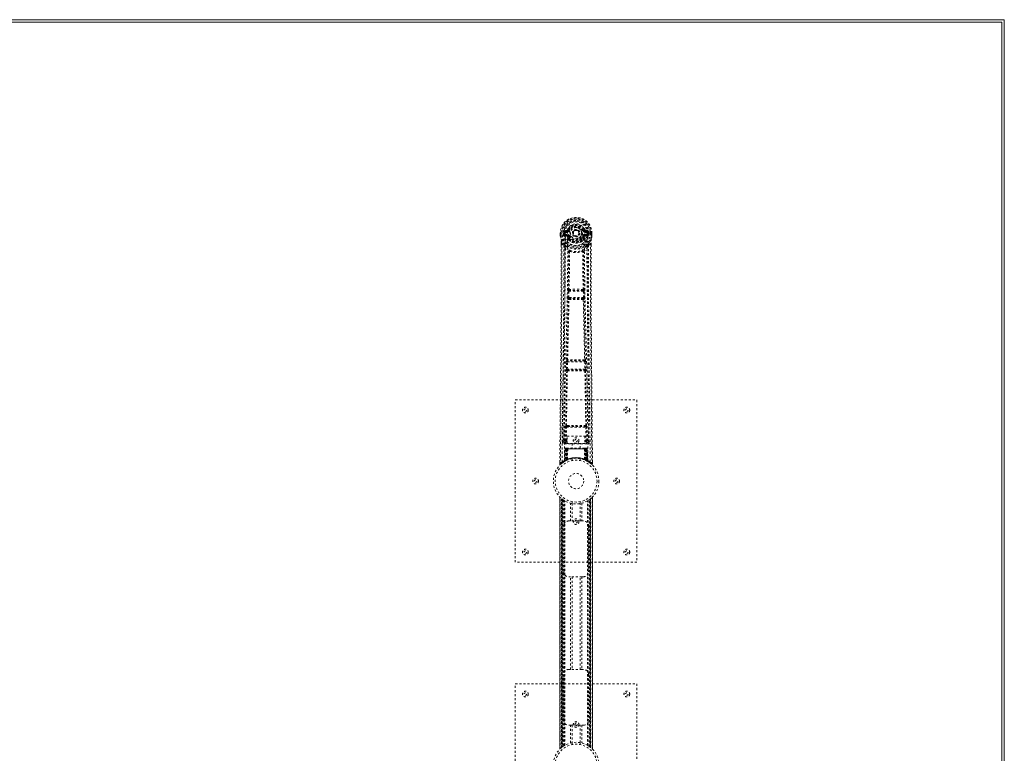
# Model space of a CAD drawing. Header units: inches. Extents: x 38 to 229, y 77 to 137.
# Tile 8 of 8: x 180 to 229, y 101 to 137. Entities that reach past the tile are written whole.
import ezdxf

# ---------------------------------------------------------------- set-up
doc = ezdxf.new("R2010")
doc.units = ezdxf.units.IN
doc.header["$MEASUREMENT"] = 0
doc.linetypes.add('SLD-Dashed', pattern=[0.075, 0.05, -0.025])
doc.linetypes.add('SLD-Solid', pattern=[0])

msp = doc.modelspace()

# ---------------------------------------------------------------- linework, layer by layer
at = {"color": 7, "linetype": 'SLD-Solid', "lineweight": 15}
for p, q in [((133.293, 136.911), (229.043, 136.911)), ((228.925, 136.793), (133.293, 136.793)), ((228.925, 136.793), (133.293, 136.793)), ((228.925, 77.529), (228.925, 136.793)), ((228.925, 77.529), (228.925, 136.793)), ((229.043, 136.911), (229.043, 77.411))]:
    msp.add_line(p, q, dxfattribs=at)
at = {"color": 7, "linetype": 'SLD-Dashed', "lineweight": 0}
for p, q in [((207.145, 126.392), (207.145, 126.275)), ((207.149, 126.392), (207.145, 126.392)), ((207.145, 126.275), (207.145, 126.271)), ((207.146, 126.393), (207.147, 126.275)), ((207.202, 126.392), (207.149, 126.392)), ((207.175, 126.391), (207.175, 126.275)), ((207.225, 126.391), (207.202, 126.392)), ((207.231, 126.391), (207.225, 126.391)), ((207.381, 126.391), (207.231, 126.391)), ((207.296, 126.318), (207.296, 126.39)), ((207.296, 126.318), (207.326, 126.32)), ((207.296, 126.318), (207.296, 126.318)), ((207.331, 126.39), (207.326, 126.39)), ((207.326, 126.39), (207.326, 126.32)), ((207.326, 126.319), (207.332, 126.3)), ((207.331, 126.313), (207.331, 126.39)), ((207.332, 126.3), (207.331, 126.313)), ((207.338, 126.276), (207.341, 126.271)), ((207.351, 126.261), (207.341, 126.271)), ((207.468, 126.535), (207.349, 126.512)), ((207.366, 126.324), (207.366, 126.294)), ((207.366, 126.324), (207.496, 126.324)), ((207.496, 126.269), (207.366, 126.294)), ((207.366, 126.294), (207.496, 126.294)), ((207.379, 126.476), (207.496, 126.496)), ((207.379, 126.476), (207.379, 126.446)), ((207.496, 126.476), (207.379, 126.476)), ((207.496, 126.446), (207.379, 126.446)), ((207.496, 126.496), (207.496, 126.476)), ((207.496, 126.446), (207.496, 126.476)), ((207.496, 126.324), (207.496, 126.294)), ((207.496, 126.269), (207.496, 126.294)), ((207.501, 126.563), (207.556, 126.54)), ((207.552, 126.531), (207.556, 126.54)), ((207.556, 126.54), (207.578, 126.53)), ((208.081, 126.385), (208.08, 126.369)), ((208.081, 126.393), (208.081, 126.385)), ((208.271, 126.53), (208.293, 126.54)), ((208.293, 126.54), (208.298, 126.531)), ((208.353, 126.496), (208.47, 126.476)), ((208.353, 126.496), (208.353, 126.476)), ((208.47, 126.476), (208.353, 126.476)), ((208.353, 126.446), (208.353, 126.476)), ((208.47, 126.446), (208.353, 126.446)), ((208.353, 126.324), (208.353, 126.294)), ((208.353, 126.324), (208.483, 126.324)), ((208.483, 126.294), (208.353, 126.269)), ((208.353, 126.269), (208.353, 126.294)), ((208.353, 126.294), (208.483, 126.294)), ((208.5, 126.512), (208.381, 126.535)), ((208.468, 126.392), (208.468, 126.391)), ((208.618, 126.391), (208.468, 126.391)), ((208.47, 126.446), (208.47, 126.476)), ((208.483, 126.294), (208.483, 126.324)), ((208.508, 126.272), (208.498, 126.261)), ((208.508, 126.272), (208.511, 126.276)), ((208.523, 126.319), (208.517, 126.3)), ((208.517, 126.3), (208.518, 126.313)), ((208.518, 126.39), (208.523, 126.39)), ((208.518, 126.313), (208.518, 126.39)), ((208.523, 126.32), (208.523, 126.39)), ((208.523, 126.32), (208.553, 126.318)), ((208.553, 126.391), (208.553, 126.318)), ((208.553, 126.391), (208.553, 126.391)), ((208.553, 126.318), (208.553, 126.318)), ((208.624, 126.391), (208.618, 126.391)), ((208.647, 126.392), (208.624, 126.391)), ((208.7, 126.392), (208.647, 126.392)), ((208.674, 126.275), (208.674, 126.391)), ((208.704, 126.392), (208.7, 126.392)), ((208.702, 126.275), (208.703, 126.393)), ((208.704, 126.392), (208.704, 126.275)), ((208.704, 126.271), (208.704, 126.275)), ((207.188, 125.893), (207.188, 125.791)), ((207.189, 125.892), (207.189, 125.79)), ((207.217, 125.891), (207.314, 125.776)), ((207.351, 126.261), (207.466, 126.24)), ((207.551, 126.228), (207.544, 126.239)), ((207.578, 126.239), (207.551, 126.228)), ((207.553, 126.079), (207.553, 126.102)), ((207.572, 126.034), (207.56, 126.051)), ((207.576, 126.107), (207.577, 126.084)), ((208.298, 126.228), (208.271, 126.239)), ((208.272, 126.084), (208.273, 126.107)), ((208.289, 126.051), (208.277, 126.034)), ((208.296, 126.079), (208.296, 126.102)), ((208.305, 126.239), (208.298, 126.228)), ((208.383, 126.24), (208.498, 126.261)), ((208.498, 126.261), (208.498, 126.261)), ((208.498, 126.261), (208.498, 126.261)), ((208.535, 125.776), (208.632, 125.891)), ((208.66, 125.803), (208.66, 125.892)), ((208.661, 125.893), (208.661, 125.804)), ((207.373, 125.664), (207.314, 125.776)), ((208.535, 125.776), (208.476, 125.664)), ((207.514, 123.211), (207.526, 123.52)), ((207.526, 123.52), (207.528, 123.554)), ((207.545, 123.61), (207.544, 123.61)), ((207.558, 123.209), (207.57, 123.518)), ((207.57, 123.518), (208.279, 123.518)), ((207.589, 123.563), (207.59, 123.563)), ((208.26, 123.563), (207.589, 123.563)), ((208.259, 123.563), (208.26, 123.563)), ((208.279, 123.518), (208.291, 123.209)), ((208.305, 123.61), (208.304, 123.61)), ((208.323, 123.52), (208.321, 123.554)), ((208.335, 123.211), (208.323, 123.52)), ((207.537, 123.117), (207.524, 123.121)), ((208.291, 123.209), (207.558, 123.209)), ((207.581, 123.16), (207.569, 123.164)), ((207.569, 123.164), (208.28, 123.164)), ((208.28, 123.164), (208.268, 123.16)), ((208.312, 123.117), (208.325, 123.121)), ((207.445, 119.689), (207.455, 120.041)), ((207.469, 120.132), (207.469, 120.131)), ((207.489, 119.687), (207.5, 120.04)), ((207.5, 120.04), (208.349, 120.04)), ((207.513, 120.085), (207.514, 120.085)), ((208.336, 120.085), (207.513, 120.085)), ((208.335, 120.085), (208.336, 120.085)), ((208.349, 120.04), (208.36, 119.687)), ((208.38, 120.131), (208.38, 120.132)), ((208.404, 119.689), (208.394, 120.041)), ((207.452, 119.599), (207.458, 119.596)), ((208.36, 119.687), (207.489, 119.687)), ((207.502, 119.64), (207.496, 119.643)), ((207.496, 119.643), (208.353, 119.643)), ((208.353, 119.643), (208.347, 119.64)), ((208.391, 119.596), (208.397, 119.599)), ((204.925, 110.161), (204.925, 118.161)), ((204.925, 118.161), (210.925, 118.161)), ((210.925, 118.161), (210.925, 110.161)), ((207.316, 116.918), (207.308, 116.104)), ((207.4, 116.158), (207.407, 116.818)), ((207.445, 116.157), (207.452, 116.817)), ((207.499, 116.908), (207.45, 116.907)), ((207.452, 116.817), (208.397, 116.817)), ((207.461, 116.861), (207.509, 116.861)), ((207.509, 116.861), (208.34, 116.861)), ((208.34, 116.861), (208.388, 116.861)), ((208.399, 116.907), (208.35, 116.908)), ((208.397, 116.817), (208.404, 116.157)), ((208.449, 116.158), (208.442, 116.818)), ((208.541, 116.104), (208.533, 116.918)), ((207.308, 116.104), (207.308, 116.103)), ((207.308, 116.103), (207.308, 116.093)), ((207.308, 116.1), (207.311, 116.083)), ((207.445, 116.112), (207.445, 116.157)), ((207.488, 116.157), (207.445, 116.157)), ((207.488, 116.112), (207.445, 116.112)), ((207.488, 116.384), (208.349, 116.384)), ((207.488, 116.018), (207.488, 116.384)), ((208.349, 116.384), (208.349, 116.018)), ((208.349, 116.157), (208.404, 116.157)), ((208.349, 116.112), (208.404, 116.112)), ((208.449, 116.158), (208.404, 116.157)), ((208.404, 116.112), (208.404, 116.157)), ((208.538, 116.083), (208.541, 116.1)), ((208.541, 116.103), (208.541, 116.104)), ((208.541, 116.093), (208.541, 116.103)), ((207.353, 116.055), (207.353, 115.995)), ((207.488, 116.055), (207.353, 116.055)), ((207.353, 115.995), (208.496, 115.995)), ((207.378, 115.757), (207.357, 115.151)), ((207.392, 115.757), (207.371, 115.159)), ((207.392, 115.757), (207.378, 115.757)), ((207.41, 115.757), (207.389, 115.17)), ((207.412, 115.76), (207.39, 115.167)), ((207.409, 115.786), (207.405, 115.785)), ((207.41, 115.786), (207.41, 115.786)), ((207.477, 115.757), (207.41, 115.757)), ((207.418, 115.786), (207.417, 115.784)), ((207.417, 115.757), (207.417, 115.2)), ((207.422, 115.786), (207.418, 115.786)), ((207.431, 115.786), (207.421, 115.786)), ((207.422, 115.757), (208.427, 115.757)), ((207.422, 115.202), (207.422, 115.757)), ((207.43, 115.206), (207.431, 115.757)), ((207.435, 115.786), (207.431, 115.786)), ((207.435, 115.757), (207.435, 115.208)), ((208.414, 115.757), (207.435, 115.757)), ((207.506, 115.786), (207.44, 115.786)), ((207.449, 115.757), (207.449, 115.215)), ((207.453, 115.757), (207.449, 115.757)), ((207.453, 115.757), (208.396, 115.757)), ((207.453, 115.216), (207.453, 115.757)), ((207.457, 115.205), (207.477, 115.757)), ((207.478, 115.757), (207.459, 115.206)), ((207.477, 115.757), (207.478, 115.757)), ((208.349, 116.018), (207.488, 116.018)), ((207.502, 115.234), (207.507, 115.758)), ((207.508, 115.757), (207.504, 115.235)), ((207.508, 115.757), (207.507, 115.758)), ((208.341, 115.757), (207.508, 115.757)), ((208.34, 115.786), (207.509, 115.786)), ((207.73, 116.018), (207.73, 115.786)), ((208.12, 115.786), (208.12, 116.018)), ((208.342, 115.758), (208.341, 115.757)), ((208.345, 115.235), (208.341, 115.757)), ((208.342, 115.758), (208.347, 115.234)), ((208.409, 115.786), (208.343, 115.786)), ((208.496, 116.055), (208.349, 116.055)), ((208.371, 115.757), (208.372, 115.757)), ((208.39, 115.206), (208.371, 115.757)), ((208.439, 115.757), (208.372, 115.757)), ((208.372, 115.757), (208.392, 115.205)), ((208.4, 115.757), (208.396, 115.757)), ((208.396, 115.757), (208.396, 115.216)), ((208.4, 115.215), (208.4, 115.757)), ((208.418, 115.786), (208.414, 115.786)), ((208.414, 115.208), (208.414, 115.757)), ((208.428, 115.786), (208.418, 115.786)), ((208.418, 115.757), (208.419, 115.206)), ((208.431, 115.786), (208.427, 115.786)), ((208.427, 115.757), (208.427, 115.202)), ((208.432, 115.2), (208.432, 115.757)), ((208.459, 115.167), (208.437, 115.76)), ((208.439, 115.786), (208.439, 115.786)), ((208.439, 115.757), (208.46, 115.17)), ((208.444, 115.785), (208.44, 115.786)), ((208.457, 115.757), (208.478, 115.159)), ((208.471, 115.757), (208.457, 115.757)), ((208.471, 115.757), (208.492, 115.151)), ((208.496, 115.995), (208.496, 116.055)), ((207.119, 115.104), (207.118, 115.019)), ((207.279, 115.085), (207.339, 115.122)), ((207.343, 115.126), (207.356, 115.134)), ((207.357, 115.151), (207.371, 115.159)), ((207.374, 115.145), (207.441, 115.179)), ((207.389, 115.17), (207.457, 115.205)), ((207.397, 115.176), (207.402, 115.175)), ((207.417, 115.2), (207.422, 115.202)), ((207.429, 115.174), (207.417, 115.2)), ((207.429, 115.174), (207.421, 115.169)), ((207.434, 115.176), (207.422, 115.202)), ((207.434, 115.176), (207.429, 115.174)), ((207.443, 115.18), (207.43, 115.206)), ((207.461, 115.188), (207.434, 115.176)), ((207.447, 115.182), (207.435, 115.208)), ((207.441, 115.179), (207.442, 115.18)), ((207.443, 115.18), (207.447, 115.182)), ((207.461, 115.188), (207.449, 115.215)), ((207.459, 115.206), (207.457, 115.205)), ((207.502, 115.234), (207.504, 115.235)), ((207.504, 115.207), (207.507, 115.208)), ((207.725, 115.268), (207.725, 115.172)), ((208.125, 115.172), (208.125, 115.268)), ((208.342, 115.208), (208.344, 115.207)), ((208.345, 115.235), (208.347, 115.234)), ((208.396, 115.216), (208.385, 115.19)), ((208.388, 115.188), (208.385, 115.19)), ((208.392, 115.205), (208.39, 115.206)), ((208.392, 115.205), (208.46, 115.17)), ((208.414, 115.208), (208.402, 115.182)), ((208.402, 115.182), (208.406, 115.18)), ((208.419, 115.206), (208.406, 115.18)), ((208.407, 115.18), (208.409, 115.179)), ((208.409, 115.179), (208.475, 115.145)), ((208.427, 115.202), (208.415, 115.176)), ((208.42, 115.174), (208.415, 115.176)), ((208.432, 115.2), (208.42, 115.174)), ((208.427, 115.202), (208.432, 115.2)), ((208.478, 115.159), (208.492, 115.151)), ((208.493, 115.134), (208.506, 115.126)), ((208.731, 115.019), (208.73, 115.103)), ((207.118, 115.019), (207.148, 115.019)), ((207.168, 114.997), (207.269, 115.078)), ((207.119, 113.376), (207.119, 100.946)), ((207.119, 100.947), (207.119, 113.375)), ((207.119, 113.375), (207.12, 113.374)), ((207.119, 113.374), (207.119, 100.947)), ((207.132, 100.959), (207.132, 113.363)), ((207.209, 101.029), (207.209, 113.292)), ((207.21, 113.292), (207.21, 101.029)), ((207.214, 113.288), (207.214, 101.033)), ((207.254, 113.257), (207.218, 113.285)), ((207.218, 101.036), (207.218, 113.285)), ((207.218, 113.285), (207.218, 101.036)), ((207.224, 113.281), (207.224, 101.041)), ((207.233, 101.048), (207.233, 113.273)), ((207.234, 101.049), (207.234, 113.272)), ((207.236, 113.271), (207.236, 101.05)), ((207.238, 113.269), (207.238, 101.052)), ((207.269, 113.247), (207.269, 101.075)), ((207.326, 113.208), (207.322, 113.211)), ((207.326, 101.113), (207.326, 113.208)), ((207.352, 101.129), (207.352, 113.193)), ((207.369, 101.139), (207.369, 113.182)), ((208.48, 101.139), (208.48, 113.182)), ((208.497, 101.129), (208.497, 113.193)), ((208.523, 101.113), (208.523, 113.208)), ((208.589, 101.069), (208.589, 113.253)), ((208.611, 101.052), (208.611, 113.269)), ((208.613, 101.05), (208.613, 113.271)), ((208.615, 113.272), (208.615, 101.049)), ((208.619, 113.276), (208.619, 101.046)), ((208.631, 113.285), (208.631, 101.036)), ((208.631, 101.036), (208.631, 113.285)), ((208.634, 101.034), (208.634, 113.287)), ((208.64, 113.292), (208.635, 113.288)), ((208.635, 101.033), (208.635, 113.288)), ((208.64, 113.292), (208.64, 101.029)), ((208.64, 101.029), (208.64, 113.292)), ((208.717, 113.363), (208.717, 100.959)), ((208.73, 100.945), (208.73, 113.376)), ((208.73, 113.375), (208.73, 100.947)), ((208.73, 100.947), (208.73, 113.374)), ((207.643, 112.196), (207.643, 113.072)), ((207.725, 113.15), (207.725, 113.053)), ((207.727, 113.053), (207.727, 112.196)), ((208.122, 112.196), (208.122, 113.053)), ((208.125, 113.053), (208.125, 113.15)), ((208.206, 113.072), (208.206, 112.196)), ((207.56, 112.196), (207.643, 112.196)), ((208.206, 112.196), (207.643, 112.196)), ((208.206, 112.196), (208.29, 112.196)), ((207.31, 109.696), (207.31, 111.946)), ((208.54, 111.946), (208.54, 109.696)), ((210.925, 110.161), (204.925, 110.161)), ((207.643, 109.446), (207.56, 109.446)), ((207.643, 104.876), (207.643, 109.446)), ((208.206, 109.446), (207.643, 109.446)), ((207.727, 109.446), (207.727, 104.876)), ((208.122, 104.876), (208.122, 109.446)), ((208.206, 109.446), (208.206, 104.876)), ((208.29, 109.446), (208.206, 109.446)), ((207.31, 102.376), (207.31, 104.626)), ((207.56, 104.876), (207.643, 104.876)), ((208.206, 104.876), (207.643, 104.876)), ((208.206, 104.876), (208.29, 104.876)), ((208.54, 104.626), (208.54, 102.376)), ((204.925, 96.161), (204.925, 104.161)), ((204.925, 104.161), (210.925, 104.161)), ((210.925, 104.161), (210.925, 96.161)), ((207.643, 102.126), (207.56, 102.126)), ((207.643, 101.25), (207.643, 102.126)), ((207.643, 102.126), (208.206, 102.126)), ((207.727, 102.126), (207.727, 101.268)), ((208.122, 101.268), (208.122, 102.126)), ((208.206, 102.126), (208.206, 101.25)), ((208.29, 102.126), (208.206, 102.126)), ((207.209, 101.029), (207.214, 101.033)), ((207.725, 101.268), (207.725, 101.172)), ((208.125, 101.172), (208.125, 101.268)), ((208.523, 101.113), (208.527, 101.11)), ((208.595, 101.064), (208.631, 101.036)), ((208.631, 101.036), (208.611, 101.052)), ((208.635, 101.033), (208.64, 101.029)), ((208.73, 100.947), (208.729, 100.947))]:
    msp.add_line(p, q, dxfattribs=at)
at = {"color": 7, "linetype": 'SLD-Dashed', "lineweight": 0, "flags": 128}
for points in [[(207.499, 126.421), (207.504, 126.499), (207.527, 126.575), (207.566, 126.645), (207.62, 126.706), (207.686, 126.755), (207.76, 126.792), (207.841, 126.814), (207.924, 126.821), (208.008, 126.814), (208.089, 126.792), (208.163, 126.755), (208.229, 126.706), (208.283, 126.645), (208.322, 126.575), (208.345, 126.499), (208.35, 126.421)], [(207.145, 126.392), (207.145, 126.392), (207.146, 126.392), (207.148, 126.392), (207.152, 126.391), (207.156, 126.391), (207.162, 126.391), (207.168, 126.391), (207.175, 126.391)], [(207.145, 126.275), (207.158, 126.18), (207.174, 126.105)], [(207.145, 126.271), (207.146, 126.271), (207.148, 126.271), (207.151, 126.272), (207.155, 126.272), (207.159, 126.273), (207.164, 126.274), (207.17, 126.274), (207.175, 126.275)], [(207.175, 126.275), (207.169, 126.275), (207.162, 126.275), (207.157, 126.275), (207.152, 126.275), (207.149, 126.275), (207.146, 126.275), (207.145, 126.275), (207.145, 126.275)], [(207.145, 126.271), (207.157, 126.183), (207.176, 126.094)], [(207.237, 115.113), (207.242, 116.704), (207.261, 118.293), (207.291, 119.879), (207.329, 121.462), (207.358, 122.702), (207.382, 123.937), (207.392, 125.168), (207.381, 126.391)], [(207.326, 126.319), (207.326, 126.32), (207.326, 126.32)], [(207.331, 126.313), (207.348, 126.321), (207.366, 126.324)], [(207.379, 126.446), (207.356, 126.45), (207.336, 126.463)], [(207.345, 115.168), (207.352, 116.755), (207.372, 118.34), (207.405, 119.922), (207.446, 121.501), (207.477, 122.738), (207.501, 123.971), (207.511, 125.2), (207.499, 126.421)], [(207.605, 126.519), (207.6, 126.521), (207.595, 126.523), (207.59, 126.525), (207.586, 126.527), (207.583, 126.528), (207.58, 126.529), (207.579, 126.53), (207.578, 126.53)], [(208.244, 126.519), (208.249, 126.521), (208.254, 126.523), (208.259, 126.525), (208.263, 126.527), (208.266, 126.528), (208.269, 126.529), (208.271, 126.53), (208.271, 126.53)], [(208.504, 115.168), (208.497, 116.755), (208.477, 118.339), (208.444, 119.922), (208.403, 121.501), (208.372, 122.738), (208.348, 123.971), (208.338, 125.199), (208.35, 126.421)], [(208.613, 115.113), (208.607, 116.704), (208.588, 118.293), (208.558, 119.879), (208.52, 121.462), (208.491, 122.702), (208.467, 123.937), (208.457, 125.168), (208.468, 126.391)], [(208.513, 126.463), (208.493, 126.45), (208.47, 126.446)], [(208.483, 126.324), (208.501, 126.321), (208.518, 126.313)], [(208.523, 126.39), (208.527, 126.39), (208.534, 126.391), (208.543, 126.391), (208.553, 126.391)], [(208.523, 126.32), (208.523, 126.319), (208.523, 126.319)], [(208.673, 126.094), (208.69, 126.172), (208.704, 126.271)], [(208.674, 126.391), (208.681, 126.391), (208.687, 126.391), (208.693, 126.391), (208.697, 126.391), (208.701, 126.391), (208.703, 126.392), (208.704, 126.392), (208.704, 126.392)], [(208.704, 126.275), (208.704, 126.275), (208.703, 126.275), (208.7, 126.275), (208.697, 126.275), (208.692, 126.275), (208.687, 126.275), (208.68, 126.275), (208.674, 126.275)], [(208.704, 126.271), (208.703, 126.271), (208.701, 126.271), (208.698, 126.272), (208.694, 126.272), (208.69, 126.273), (208.685, 126.274), (208.68, 126.274), (208.674, 126.275)], [(208.704, 126.275), (208.691, 126.18), (208.675, 126.105)], [(207.188, 125.791), (207.185, 123.174), (207.168, 120.458), (207.143, 117.737), (207.118, 115.019)], [(207.217, 125.891), (207.219, 125.077), (207.218, 124.229), (207.216, 123.345), (207.212, 122.542), (207.209, 122.025), (207.206, 121.483), (207.201, 120.916), (207.197, 120.353), (207.193, 119.865), (207.187, 119.218), (207.181, 118.53), (207.174, 117.801), (207.168, 117.124), (207.148, 115.019)], [(207.174, 126.105), (207.174, 126.099), (207.176, 126.094)], [(207.356, 125.816), (207.255, 125.939), (207.176, 126.094)], [(207.188, 125.893), (207.187, 125.892), (207.188, 125.892), (207.191, 125.892), (207.195, 125.892), (207.2, 125.891), (207.205, 125.891), (207.212, 125.891), (207.217, 125.891)], [(207.494, 126.217), (207.48, 126.234), (207.466, 126.24)], [(207.553, 126.102), (207.522, 126.152), (207.494, 126.217)], [(207.551, 126.228), (207.577, 126.167), (207.605, 126.12)], [(207.572, 126.034), (207.647, 125.974), (207.697, 125.948)], [(207.605, 126.251), (207.6, 126.249), (207.595, 126.246), (207.59, 126.244), (207.586, 126.243), (207.583, 126.241), (207.58, 126.24), (207.579, 126.239), (207.578, 126.239)], [(208.152, 125.948), (208.202, 125.974), (208.277, 126.034)], [(208.244, 126.251), (208.249, 126.249), (208.254, 126.246), (208.259, 126.244), (208.263, 126.243), (208.266, 126.241), (208.269, 126.24), (208.271, 126.239), (208.271, 126.239)], [(208.296, 126.102), (208.327, 126.152), (208.355, 126.217)], [(208.355, 126.217), (208.369, 126.234), (208.383, 126.24)], [(208.493, 125.816), (208.594, 125.939), (208.673, 126.094)], [(208.632, 125.891), (208.63, 125.153), (208.631, 124.373), (208.633, 123.55), (208.636, 122.684), (208.641, 121.887), (208.646, 121.058), (208.648, 120.867), (208.649, 120.675), (208.651, 120.481), (208.652, 120.348), (208.653, 120.218), (208.654, 120.082), (208.655, 119.941), (208.659, 119.487), (208.664, 118.983), (208.669, 118.427), (208.673, 118.076), (208.676, 117.704), (208.68, 117.301), (208.684, 116.925), (208.688, 116.435), (208.692, 115.999), (208.696, 115.618), (208.699, 115.291), (208.701, 115.019)], [(208.632, 125.891), (208.637, 125.891), (208.644, 125.891), (208.649, 125.891), (208.654, 125.892), (208.658, 125.892), (208.661, 125.892), (208.662, 125.892), (208.661, 125.893)], [(208.661, 125.804), (208.664, 123.175), (208.681, 120.457), (208.706, 117.738), (208.731, 115.019)], [(208.673, 126.094), (208.675, 126.099), (208.675, 126.105)], [(207.314, 125.776), (207.314, 125.035), (207.313, 124.264), (207.31, 123.461), (207.306, 122.695), (207.301, 121.919), (207.295, 121.143), (207.288, 120.387), (207.282, 119.662), (207.276, 118.986), (207.268, 118.23), (207.261, 117.52), (207.255, 116.823), (207.248, 116.101)], [(207.373, 125.664), (207.364, 122.477), (207.338, 119.289), (207.308, 116.1)], [(207.373, 125.664), (207.457, 125.566), (207.555, 125.479)], [(207.451, 125.728), (207.46, 125.719), (207.466, 125.713)], [(207.545, 123.61), (207.556, 124.542), (207.557, 125.471)], [(207.603, 125.488), (207.598, 125.497), (207.591, 125.504), (207.583, 125.508), (207.575, 125.508), (207.567, 125.505), (207.561, 125.498), (207.557, 125.49), (207.555, 125.479)], [(207.593, 125.478), (207.592, 124.548), (207.581, 123.615)], [(207.603, 125.488), (207.596, 125.484), (207.594, 125.481), (207.593, 125.479), (207.593, 125.478)], [(208.294, 125.479), (208.292, 125.49), (208.288, 125.498), (208.282, 125.505), (208.274, 125.508), (208.266, 125.508), (208.258, 125.504), (208.251, 125.497), (208.246, 125.488)], [(208.256, 125.478), (208.256, 125.479), (208.255, 125.481), (208.253, 125.484), (208.246, 125.488)], [(208.268, 123.615), (208.257, 124.548), (208.256, 125.478)], [(208.304, 123.61), (208.293, 124.542), (208.292, 125.471)], [(208.294, 125.479), (208.392, 125.566), (208.476, 125.664)], [(208.383, 125.713), (208.388, 125.719), (208.398, 125.728)], [(208.541, 116.1), (208.511, 119.289), (208.485, 122.477), (208.476, 125.664)], [(208.601, 116.101), (208.598, 116.477), (208.594, 116.906), (208.589, 117.375), (208.585, 117.8), (208.583, 118.023), (208.581, 118.245), (208.578, 118.468), (208.576, 118.721), (208.574, 118.976), (208.571, 119.223), (208.566, 119.726), (208.562, 120.194), (208.558, 120.626), (208.555, 121.049), (208.551, 121.539), (208.545, 122.38), (208.54, 123.228), (208.537, 124.105), (208.535, 124.96), (208.535, 125.776)], [(207.526, 123.52), (207.531, 123.52), (207.541, 123.519), (207.555, 123.519), (207.57, 123.518)], [(207.57, 123.518), (207.571, 123.527), (207.573, 123.535), (207.577, 123.55), (207.583, 123.559), (207.586, 123.562), (207.588, 123.563), (207.589, 123.563)], [(208.279, 123.518), (208.286, 123.518), (208.294, 123.519), (208.301, 123.519), (208.308, 123.519), (208.313, 123.52), (208.318, 123.52), (208.321, 123.52), (208.323, 123.52)], [(207.469, 120.132), (207.504, 121.627), (207.537, 123.117)], [(207.503, 120.134), (207.539, 121.63), (207.572, 123.122)], [(207.514, 123.211), (207.516, 123.211), (207.519, 123.211), (207.524, 123.211), (207.529, 123.21), (207.536, 123.21), (207.543, 123.21), (207.55, 123.21), (207.558, 123.209)], [(207.569, 123.164), (207.564, 123.168), (207.56, 123.178), (207.558, 123.193), (207.558, 123.201), (207.558, 123.209)], [(208.277, 123.122), (208.31, 121.63), (208.346, 120.134)], [(208.291, 123.209), (208.291, 123.201), (208.291, 123.193), (208.289, 123.178), (208.285, 123.168), (208.28, 123.164)], [(208.291, 123.209), (208.299, 123.21), (208.306, 123.21), (208.313, 123.21), (208.32, 123.21), (208.325, 123.211), (208.33, 123.211), (208.333, 123.211), (208.335, 123.211)], [(208.38, 120.132), (208.345, 121.627), (208.312, 123.117)], [(207.455, 120.041), (207.457, 120.075), (207.457, 120.077)], [(207.455, 120.041), (207.457, 120.041), (207.46, 120.041), (207.465, 120.041), (207.47, 120.041), (207.477, 120.041), (207.484, 120.041), (207.492, 120.04), (207.5, 120.04)], [(207.474, 120.112), (207.472, 120.114), (207.469, 120.132)], [(208.349, 120.04), (208.357, 120.04), (208.365, 120.041), (208.372, 120.041), (208.379, 120.041), (208.384, 120.041), (208.389, 120.041), (208.392, 120.041), (208.394, 120.041)], [(208.394, 120.041), (208.392, 120.075), (208.392, 120.077)], [(207.417, 116.906), (207.433, 118.252), (207.458, 119.596)], [(207.445, 119.689), (207.446, 119.689), (207.449, 119.689), (207.454, 119.689), (207.459, 119.688), (207.466, 119.688), (207.473, 119.688), (207.481, 119.688), (207.489, 119.687)], [(207.45, 116.907), (207.466, 118.254), (207.492, 119.599)], [(208.357, 119.599), (208.383, 118.254), (208.399, 116.907)], [(208.36, 119.687), (208.368, 119.688), (208.376, 119.688), (208.383, 119.688), (208.39, 119.688), (208.395, 119.689), (208.4, 119.689), (208.403, 119.689), (208.404, 119.689)], [(208.432, 116.906), (208.416, 118.252), (208.391, 119.596)], [(207.407, 116.818), (207.412, 116.818), (207.422, 116.818), (207.436, 116.817), (207.452, 116.817)], [(207.461, 116.861), (207.444, 116.865), (207.433, 116.873)], [(207.499, 116.908), (207.71, 116.908), (207.924, 116.908), (208.139, 116.908), (208.35, 116.908)], [(207.509, 116.861), (207.713, 116.861), (207.919, 116.861), (208.131, 116.861), (208.34, 116.861)], [(208.397, 116.817), (208.413, 116.817), (208.427, 116.818), (208.437, 116.818), (208.442, 116.818)], [(207.4, 116.158), (207.331, 116.129), (207.31, 116.103)], [(207.353, 116.055), (207.376, 116.084), (207.445, 116.112)], [(207.4, 116.158), (207.405, 116.158), (207.415, 116.157), (207.429, 116.157), (207.445, 116.157)], [(208.404, 116.112), (208.473, 116.084), (208.496, 116.055)], [(208.541, 116.1), (208.518, 116.129), (208.449, 116.158)], [(207.378, 115.757), (207.381, 115.757), (207.389, 115.757), (207.402, 115.757), (207.417, 115.757)], [(207.431, 115.757), (207.416, 115.757), (207.404, 115.757), (207.395, 115.757), (207.392, 115.757)], [(207.41, 115.757), (207.41, 115.757), (207.412, 115.757), (207.415, 115.757), (207.42, 115.757), (207.426, 115.757), (207.433, 115.757), (207.441, 115.757), (207.449, 115.757)], [(207.431, 115.784), (207.427, 115.785), (207.425, 115.785), (207.424, 115.786), (207.424, 115.786)], [(207.488, 115.776), (207.481, 115.767), (207.478, 115.757)], [(207.507, 115.758), (207.492, 115.772), (207.488, 115.776)], [(208.342, 115.758), (208.357, 115.772), (208.361, 115.776)], [(208.371, 115.757), (208.368, 115.767), (208.361, 115.776)], [(208.4, 115.757), (208.408, 115.757), (208.416, 115.757), (208.423, 115.757), (208.429, 115.757), (208.434, 115.757), (208.437, 115.757), (208.439, 115.757), (208.439, 115.757)], [(208.41, 115.786), (208.409, 115.786), (208.408, 115.786)], [(208.425, 115.786), (208.425, 115.786), (208.424, 115.785), (208.422, 115.785), (208.418, 115.784)], [(208.457, 115.757), (208.454, 115.757), (208.445, 115.757), (208.433, 115.757), (208.418, 115.757)], [(208.432, 115.757), (208.447, 115.757), (208.46, 115.757), (208.468, 115.757), (208.471, 115.757)], [(208.439, 115.757), (208.438, 115.764), (208.437, 115.765)], [(207.453, 115.216), (207.457, 115.206), (207.461, 115.198), (207.463, 115.192), (207.464, 115.19)], [(208.388, 115.188), (208.389, 115.189), (208.389, 115.19), (208.39, 115.193), (208.392, 115.196), (208.394, 115.2), (208.396, 115.205), (208.398, 115.21), (208.4, 115.215)], [(208.458, 115.154), (208.452, 115.157), (208.42, 115.174)], [(208.461, 115.162), (208.46, 115.168), (208.46, 115.17)], [(208.498, 115.134), (208.492, 115.145), (208.487, 115.159)], [(208.492, 115.145), (208.491, 115.151), (208.491, 115.152)], [(207.121, 115.019), (207.123, 115.012), (207.126, 115.004), (207.131, 114.998), (207.137, 114.993), (207.145, 114.99), (207.152, 114.989), (207.159, 114.991), (207.166, 114.995)], [(207.168, 114.997), (207.168, 114.997), (207.166, 114.998), (207.162, 115.003), (207.156, 115.01), (207.152, 115.015), (207.148, 115.019)], [(208.701, 115.019), (208.694, 115.01), (208.687, 115.003), (208.683, 114.998), (208.681, 114.997)], [(208.683, 114.999), (208.69, 114.995), (208.698, 114.993), (208.706, 114.992), (208.714, 114.994), (208.721, 114.997), (208.726, 115.003), (208.73, 115.009), (208.731, 115.017)], [(208.731, 115.019), (208.731, 115.02), (208.729, 115.019), (208.723, 115.019), (208.713, 115.019), (208.707, 115.019), (208.701, 115.019)], [(208.635, 113.289), (208.629, 113.283), (208.619, 113.276)], [(207.731, 113.053), (207.728, 113.053), (207.727, 113.053)], [(208.122, 113.053), (208.123, 113.053), (208.105, 113.05), (208.068, 113.045), (208.013, 113.039), (207.949, 113.036), (207.924, 113.036)], [(208.122, 113.053), (208.111, 113.051), (208.086, 113.047)], [(207.727, 101.268), (207.738, 101.27), (207.746, 101.271)], [(208.118, 101.269), (208.121, 101.269), (208.122, 101.268)], [(208.619, 101.046), (208.63, 101.037), (208.635, 101.033)]]:
    msp.add_lwpolyline(points, dxfattribs=at)
at = {"color": 7, "linetype": 'SLD-Dashed', "lineweight": 0}
for centre, radius in [((207.924, 126.385), 0.7), ((207.924, 126.385), 0.69), ((207.924, 126.385), 0.623), ((207.924, 126.385), 0.32), ((207.924, 126.385), 0.275), ((207.924, 126.385), 0.187), ((207.924, 126.385), 0.157), ((207.924, 126.385), 0.142), ((207.924, 126.385), 0.14), ((207.924, 126.385), 0.138), ((205.425, 117.661), 0.141), ((205.425, 117.661), 0.0625), ((210.425, 117.661), 0.141), ((210.425, 117.661), 0.0625), ((207.924, 116.161), 0.14), ((207.924, 116.161), 0.0625), ((207.924, 114.161), 1.125), ((207.924, 114.161), 1.03), ((205.925, 114.161), 0.141), ((205.925, 114.161), 0.0625), ((207.924, 114.161), 0.375), ((209.925, 114.161), 0.14), ((209.925, 114.161), 0.0625), ((207.924, 112.161), 0.14), ((207.924, 112.161), 0.0625), ((205.425, 110.661), 0.141), ((205.425, 110.661), 0.0625), ((210.425, 110.661), 0.141), ((210.425, 110.661), 0.0625), ((205.425, 103.661), 0.141), ((205.425, 103.661), 0.0625), ((210.425, 103.661), 0.141), ((210.425, 103.661), 0.0625), ((207.924, 102.161), 0.14), ((207.924, 102.161), 0.0625), ((207.924, 100.161), 1.125), ((207.924, 100.161), 1.03)]:
    msp.add_circle(centre, radius, dxfattribs=at)
for centre, radius, start, end in [((207.924, 126.385), 0.78, 0, 179.4852), ((207.924, 126.385), 0.78, 0.5288, 179.4712), ((207.924, 126.385), 0.75, 0.456, 179.544), ((207.924, 126.385), 0.629, 0.5446, 179.4554), ((207.924, 126.385), 0.599, 0.5443, 179.4557), ((207.924, 126.397), 0.543, 359.3659, 180.6341), ((207.924, 126.385), 0.459, 22.774, 157.226), ((207.924, 126.385), 0.4, 22.774, 157.226), ((207.924, 126.385), 0.376, 22.774, 157.226), ((207.175, 126.275), 0.03, 180.2178, 185.2738), ((207.924, 126.385), 0.787, 188.3239, 351.6761), ((207.924, 126.385), 0.758, 188.324, 351.676), ((207.319, 127.285), 0.895, 268.5068, 270.4043), ((207.924, 126.385), 0.632, 186.0642, 353.9358), ((207.924, 126.385), 0.602, 186.2697, 353.7303), ((207.924, 126.385), 0.593, 172.3909, 179.4476), ((207.416, 126.308), 0.0847, 185.4401, 202.5768), ((207.54, 126.436), 0.205, 158.3176, 172.3609), ((207.366, 126.263), 0.0306, 89.0386, 156.1602), ((207.793, 126.48), 0.497, 204.8151, 243.6295), ((207.378, 126.506), 0.0299, 167.9159, 271.9282), ((207.498, 126.18), 0.242, 89.7377, 118.8219), ((207.497, 126.526), 0.0301, 162.3534, 268.5706), ((207.496, 126.239), 0.0299, 91.0468, 179.0173), ((207.459, 126.58), 0.0455, 281.3236, 337.4954), ((207.49, 126.567), 0.0715, 274.7777, 329.7601), ((207.496, 126.565), 0.089, 270, 337.226), ((207.496, 126.565), 0.119, 269.9991, 337.225), ((207.496, 126.205), 0.119, 22.7761, 90.0006), ((207.496, 126.205), 0.089, 22.774, 90), ((207.494, 126.212), 0.0567, 28.2389, 87.9744), ((207.924, 126.385), 0.346, 22.7742, 157.2258), ((207.924, 126.385), 0.275, 90.0006, 269.9994), ((207.924, 126.385), 0.275, 269.9993, 90.0007), ((208.353, 126.565), 0.119, 202.7679, 270.0034), ((208.353, 126.205), 0.119, 89.9968, 157.231), ((208.353, 126.565), 0.089, 202.774, 270), ((208.353, 126.205), 0.089, 90, 157.226), ((208.061, 126.475), 0.491, 296.1248, 335.5146), ((207.774, 127.853), 1.412, 291.5677, 293.9753), ((208.359, 126.567), 0.0715, 210.3355, 265.2297), ((208.355, 126.212), 0.0565, 91.963, 151.5628), ((208.39, 126.58), 0.0455, 202.5129, 258.6522), ((208.35, 126.172), 0.249, 61.703, 89.8631), ((208.352, 126.526), 0.0301, 271.451, 17.625), ((208.353, 126.239), 0.0299, 1.0107, 88.9436), ((208.471, 126.506), 0.0299, 268.0395, 12.1165), ((208.483, 126.263), 0.0305, 23.8096, 90.9745), ((208.308, 126.436), 0.207, 7.6856, 21.636), ((208.404, 126.315), 0.115, 339.6455, 352.2962), ((207.924, 126.385), 0.593, 0.5524, 7.6091), ((205.985, 125.921), 1.203, 358.661, 8.8066), ((203.581, 125.249), 3.693, 10.018, 13.2303), ((207.773, 125.331), 0.639, 130.7194, 135.9265), ((207.731, 126.481), 0.439, 210.0707, 246.086), ((208.905, 127.397), 2.214, 225.5771, 228.9358), ((207.524, 126.212), 0.031, 31.5947, 170.0492), ((207.583, 126.099), 0.0305, 43.9347, 174.3657), ((207.575, 126.056), 0.0505, 88.2787, 115.748), ((207.575, 126.034), 0.0506, 88.2537, 115.6721), ((207.597, 126.075), 0.0445, 175.0278, 212.6559), ((207.612, 126.029), 0.0404, 127.2207, 172.6851), ((207.605, 126.083), 0.0371, 89.2744, 139.8235), ((207.924, 126.396), 0.453, 219.7486, 320.2507), ((207.609, 126.085), 0.0326, 181.6276, 227.8398), ((207.924, 126.385), 0.376, 202.774, 337.226), ((207.924, 126.422), 0.494, 226.9723, 313.0279), ((207.924, 126.385), 0.346, 202.7739, 337.2261), ((207.924, 126.378), 0.411, 219.0117, 320.9883), ((207.924, 126.366), 0.476, 241.4717, 298.5271), ((207.924, 126.385), 0.157, 245.1542, 290.0596), ((207.859, 126.381), 0.465, 325.8425, 340.7939), ((208.266, 126.099), 0.0305, 5.6269, 136.0686), ((208.244, 126.083), 0.0371, 40.1686, 90.7232), ((208.24, 126.085), 0.0327, 312.1947, 358.3379), ((208.237, 126.029), 0.0404, 7.2919, 52.7725), ((208.274, 126.034), 0.0506, 64.3285, 91.7363), ((208.274, 126.056), 0.0504, 64.2092, 91.7641), ((208.252, 126.075), 0.0444, 327.3833, 4.9852), ((208.118, 126.481), 0.44, 293.9364, 329.9), ((208.325, 126.211), 0.031, 10.1733, 148.193), ((206.949, 127.391), 2.206, 311.0611, 314.4316), ((208.069, 125.324), 0.649, 44.1106, 49.2402), ((212.244, 125.254), 3.668, 166.7588, 169.9928), ((209.864, 125.921), 1.203, 171.1894, 181.338), ((207.434, 125.661), 0.0608, 58.0308, 177.6214), ((208.193, 126.222), 0.888, 215.0315, 230.8683), ((207.615, 125.475), 0.0608, 73.4616, 176.3269), ((207.543, 125.472), 0.0144, 356.7767, 32.4046), ((207.589, 125.398), 0.0795, 87.4939, 113.9453), ((207.679, 125.47), 0.0786, 126.2551, 166.6807), ((207.924, 126.398), 0.965, 250.526, 289.4751), ((207.924, 126.326), 0.844, 249.7734, 290.2268), ((207.656, 126.222), 0.888, 309.1322, 324.9709), ((208.234, 125.475), 0.0608, 3.6684, 106.5431), ((208.17, 125.47), 0.0786, 13.3207, 53.7436), ((208.26, 125.398), 0.0795, 66.0525, 92.5101), ((208.306, 125.472), 0.0143, 147.5408, 183.4002), ((208.415, 125.661), 0.0608, 2.3825, 121.9724), ((207.622, 123.558), 0.0933, 145.876, 182.4576), ((207.59, 123.608), 0.0451, 177.8542, 268.9568), ((207.575, 123.526), 0.0889, 86.1838, 109.6175), ((207.59, 123.608), 0.0451, 177.8527, 268.9497), ((207.668, 123.603), 0.0873, 171.8269, 206.805), ((207.925, 90.88), 32.737, 89.3991, 90.6007), ((207.924, 90.195), 33.37, 89.4251, 90.5749), ((208.181, 123.603), 0.0873, 333.1947, 8.1936), ((208.259, 123.608), 0.0451, 271.0542, 2.1433), ((208.259, 123.608), 0.0451, 271.0381, 2.1508), ((208.22, 123.52), 0.0587, 357.8019, 46.665), ((208.274, 123.527), 0.088, 70.2539, 93.9489), ((208.227, 123.558), 0.0933, 357.5389, 34.1464), ((207.677, 123.184), 0.165, 170.595, 202.3595), ((207.569, 123.119), 0.0451, 90.8713, 177.4991), ((207.582, 123.115), 0.0451, 90.8972, 177.3969), ((207.566, 123.03), 0.0918, 86.0177, 108.5522), ((207.633, 123.128), 0.0606, 148.2559, 186.2742), ((207.925, 160.148), 37.028, 269.4553, 270.5445), ((207.924, 156.052), 32.893, 269.4021, 270.5979), ((208.267, 123.115), 0.0451, 2.6063, 89.0996), ((208.216, 123.128), 0.0613, 353.9569, 31.513), ((208.283, 123.03), 0.092, 71.4694, 93.9873), ((208.28, 123.119), 0.0451, 2.4885, 89.1411), ((208.172, 123.184), 0.165, 337.6347, 9.399), ((207.575, 120.081), 0.118, 154.628, 182.0255), ((207.496, 120.01), 0.125, 86.4455, 102.2384), ((207.514, 120.13), 0.0451, 178.3737, 269.3599), ((207.514, 120.129), 0.0433, 202.7715, 270.2167), ((207.562, 120.046), 0.0626, 141.561, 185.5077), ((207.924, 86.561), 33.576, 89.2814, 90.7186), ((207.572, 120.123), 0.0698, 170.9378, 213.0379), ((207.924, 86.737), 33.351, 89.2944, 90.7056), ((208.277, 120.123), 0.0696, 326.9077, 9.1165), ((208.335, 120.13), 0.0452, 270.6344, 1.6229), ((208.335, 120.13), 0.0451, 270.628, 1.6264), ((208.287, 120.046), 0.0626, 354.4824, 38.4709), ((208.353, 120.011), 0.123, 77.6641, 93.6545), ((208.274, 120.081), 0.118, 357.9703, 25.3827), ((207.664, 119.661), 0.222, 172.8745, 196.3582), ((207.497, 119.597), 0.0451, 90.56, 178.0524), ((207.503, 119.595), 0.0451, 90.5859, 178.0214), ((207.484, 119.463), 0.136, 86.7422, 101.1104), ((207.548, 119.674), 0.0601, 166.8861, 211.4111), ((207.548, 119.606), 0.0567, 143.3931, 187.5212), ((207.924, 155.733), 36.137, 269.3136, 270.6865), ((207.924, 152.663), 33.026, 269.2675, 270.7325), ((208.346, 119.595), 0.0451, 1.962, 89.4292), ((208.301, 119.606), 0.057, 352.6036, 36.5065), ((208.301, 119.674), 0.0601, 328.5901, 13.0893), ((208.352, 119.597), 0.0451, 1.9407, 89.4469), ((208.365, 119.463), 0.135, 78.8559, 93.2854), ((208.184, 119.661), 0.222, 343.6517, 7.1037), ((207.696, 116.831), 0.289, 164.9836, 182.6535), ((207.443, 116.649), 0.258, 88.4498, 95.7705), ((207.455, 116.904), 0.0384, 177.1082, 235.3317), ((207.525, 116.901), 0.0756, 175.3323, 211.8545), ((207.529, 116.825), 0.0773, 151.6267, 185.4556), ((207.563, 116.897), 0.0651, 170.5088, 213.5825), ((208.286, 116.897), 0.0652, 326.4416, 9.431), ((208.324, 116.901), 0.0751, 328.0214, 4.7905), ((208.387, 116.907), 0.0456, 271.9273, 359.0056), ((208.32, 116.825), 0.0772, 354.5233, 28.3935), ((208.406, 116.65), 0.258, 84.2187, 91.5599), ((208.153, 116.831), 0.289, 357.3508, 15.0212), ((207.29, 118.964), 2.863, 269.1588, 270.3594), ((207.353, 116.1), 0.105, 179.3594, 270.0849), ((207.353, 116.1), 0.045, 202.0111, 269.9763), ((207.445, 116.157), 0.0451, 179.6228, 269.5696), ((208.404, 116.157), 0.045, 270.4213, 0.3618), ((208.496, 116.1), 0.105, 269.9211, 0.6294), ((208.496, 116.1), 0.045, 270.0079, 338.0046), ((208.559, 118.978), 2.877, 269.6435, 270.8383), ((207.408, 115.756), 0.03, 90.0142, 177.9875), ((207.409, 115.755), 0.0305, 110.7043, 177.644), ((207.421, 115.756), 0.03, 113.468, 178.0676), ((207.422, 115.754), 0.0315, 89.3151, 122.3642), ((207.44, 115.756), 0.03, 90.0636, 178.0637), ((207.445, 115.751), 0.0353, 81.8022, 170.6877), ((207.44, 115.904), 0.122, 255.9454, 259.5104), ((207.832, 115.764), 0.41, 176.9369, 180.9829), ((208.312, 115.76), 0.882, 178.4472, 180.1867), ((207.867, 115.764), 0.433, 177.0799, 180.9141), ((207.896, 115.764), 0.447, 177.176, 180.8924), ((207.899, 115.764), 0.446, 177.194, 180.9114), ((207.506, 115.756), 0.0299, 90.1785, 178.219), ((207.509, 115.759), 0.0267, 90.8208, 141.4175), ((208.34, 115.759), 0.0264, 38.347, 89.3912), ((208.343, 115.756), 0.0299, 1.7993, 89.8212), ((207.946, 115.764), 0.451, 359.1252, 2.8064), ((207.961, 115.764), 0.439, 359.0582, 2.8364), ((208.409, 115.756), 0.03, 1.9438, 89.9289), ((208.001, 115.764), 0.413, 358.9942, 3.0117), ((208.005, 115.764), 0.413, 358.9943, 3.0116), ((208.017, 115.764), 0.41, 359.0171, 3.0631), ((208.427, 115.754), 0.0315, 57.9515, 90.6841), ((208.412, 115.896), 0.114, 280.0939, 283.9865), ((207.6, 115.76), 0.832, 359.7613, 1.6048), ((208.428, 115.756), 0.03, 1.9785, 66.571), ((208.441, 115.756), 0.03, 1.9868, 89.9936), ((208.44, 115.755), 0.0305, 2.35, 69.3641), ((207.922, 114.122), 1.205, 124.6756, 131.8787), ((207.925, 114.16), 1.158, 47.8714, 132.1369), ((207.91, 113.926), 1.365, 114.4507, 119.5828), ((207.267, 115.113), 0.03, 180.2733, 304.0699), ((207.924, 114.161), 1.127, 119.5275, 124.6612), ((207.327, 115.152), 0.03, 301.0753, 358.0453), ((207.924, 114.129), 1.19, 60.88, 119.12), ((207.386, 115.181), 0.0429, 197.0126, 245.8126), ((207.341, 115.16), 0.03, 300.3238, 358.0658), ((207.764, 114.438), 0.807, 118.7624, 120.3759), ((207.932, 114.505), 0.865, 126.5575, 131.6559), ((207.924, 114.161), 1.127, 60.4733, 119.5267), ((207.899, 114.55), 0.806, 125.5341, 130.9237), ((207.374, 115.301), 0.137, 269.4067, 293.5154), ((207.36, 115.171), 0.0299, 299.2621, 358.1746), ((207.899, 114.556), 0.798, 124.3375, 129.6841), ((207.405, 115.282), 0.109, 271.248, 300.4836), ((207.924, 114.162), 1.155, 64.2143, 115.7857), ((207.924, 114.162), 1.155, 64.9105, 115.0895), ((207.428, 115.206), 0.0297, 295.5218, 358.5115), ((207.429, 115.207), 0.0297, 295.4279, 358.5247), ((207.821, 114.384), 0.881, 113.5687, 115.4669), ((207.924, 114.162), 1.155, 65.8867, 114.1133), ((207.882, 114.607), 0.733, 121.242, 125.2463), ((207.475, 115.218), 0.031, 340.2257, 31.6943), ((207.924, 114.197), 1.12, 67.9258, 112.0742), ((207.474, 115.217), 0.0345, 344.8392, 31.057), ((208.375, 115.217), 0.0345, 148.943, 195.1608), ((208.374, 115.218), 0.0311, 148.3516, 199.6097), ((207.965, 114.604), 0.736, 54.766, 58.7571), ((207.918, 114.149), 1.141, 60.8122, 65.6812), ((208.42, 115.207), 0.0297, 181.4859, 244.5326), ((208.421, 115.206), 0.0297, 181.479, 244.4586), ((207.921, 114.517), 0.846, 50.4724, 55.5147), ((207.948, 114.547), 0.81, 49.0928, 54.4581), ((207.913, 114.137), 1.156, 59.9287, 63.9548), ((207.935, 114.527), 0.836, 48.257, 53.5295), ((208.002, 114.296), 0.971, 59.6403, 62.5076), ((208.489, 115.171), 0.0299, 181.8042, 240.7591), ((208.49, 115.171), 0.03, 196.8527, 241.2658), ((208.508, 115.16), 0.0299, 181.8625, 239.7479), ((208.463, 115.181), 0.0429, 294.1564, 342.9982), ((207.924, 114.16), 1.128, 55.3446, 60.4724), ((208.542, 115.188), 0.0708, 211.4757, 238.8871), ((208.522, 115.152), 0.03, 181.9836, 238.9282), ((207.965, 114.228), 1.049, 58.8967, 59.8424), ((207.939, 113.926), 1.365, 60.4158, 65.5471), ((208.582, 115.113), 0.03, 235.9243, 359.7431), ((207.929, 114.125), 1.201, 48.1089, 55.334), ((207.148, 115.019), 0.03, 179.4651, 312.1577), ((207.918, 114.169), 1.118, 124.6288, 132.1103), ((207.929, 114.167), 1.12, 47.8938, 55.3653), ((208.701, 115.019), 0.03, 227.8497, 0.5275), ((207.96, 114.195), 1.174, 224.3206, 225.156), ((207.907, 114.138), 1.096, 231.0875, 232.4175), ((207.924, 114.16), 1.124, 232.2617, 239.3861), ((207.936, 114.179), 1.147, 237.887, 240.3984), ((207.934, 114.144), 1.106, 299.555, 302.1596), ((207.814, 114.301), 1.304, 307.6752, 308.7937), ((207.946, 114.136), 1.092, 307.6178, 315.7604), ((207.56, 111.946), 0.25, 90, 180), ((208.29, 111.946), 0.25, 0, 90), ((207.56, 109.696), 0.25, 180, 270), ((208.29, 109.696), 0.25, 270, 0), ((207.56, 104.626), 0.25, 90, 180), ((208.29, 104.626), 0.25, 0, 90), ((207.56, 102.376), 0.25, 180, 270), ((208.29, 102.376), 0.25, 270, 0), ((207.901, 100.187), 1.09, 127.6104, 135.7676), ((208.011, 100.052), 1.264, 128.0054, 129.377), ((208.048, 100.004), 1.325, 127.6968, 128.7972), ((207.93, 100.152), 1.135, 119.5885, 122.1261), ((207.949, 100.202), 1.077, 57.806, 60.4793), ((207.924, 100.16), 1.125, 52.2652, 59.3824), ((207.714, 99.952), 1.421, 44.4161, 45.1066)]:
    msp.add_arc(centre, radius, start, end, dxfattribs=at)

doc.saveas('drawing.dxf')
